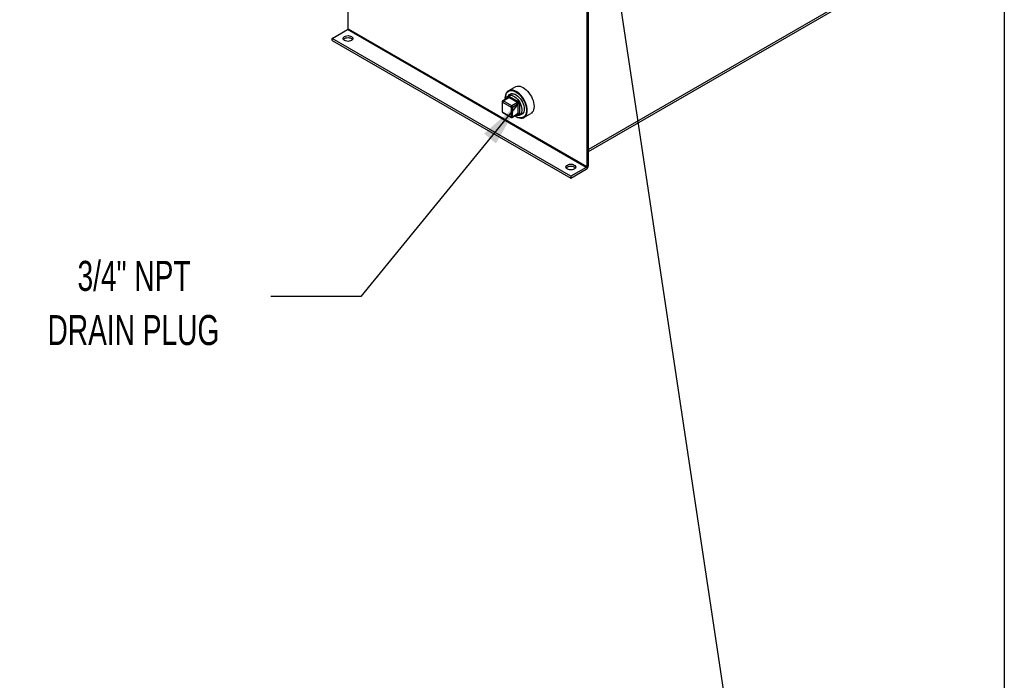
# Model space of a CAD drawing. Header units: inches. Extents: x 4 to 172, y 4 to 132.
# Tile 28 of 41: x 128 to 172, y 60 to 90. Entities that reach past the tile are written whole.
import ezdxf

# ---------------------------------------------------------------- set-up
doc = ezdxf.new("R2010")
doc.units = ezdxf.units.IN
doc.header["$LTSCALE"] = 16
doc.header["$MEASUREMENT"] = 0
doc.layers.add('TEXT', color=140, linetype='Continuous', lineweight=25)
doc.styles.add('SLDTEXTSTYLE0', font='TXT', dxfattribs={"width": 0.7})
doc.dimstyles.new('SLDDIMSTYLE3', dxfattribs={"dimtxt": 0.18, "dimasz": 2.08, "dimexe": 0, "dimexo": 0.0625, "dimgap": 0, "dimtad": 0, "dimtih": 1, "dimtoh": 1, "dimdec": 0, "dimrnd": 1e-09, "dimzin": 0, "dimdsep": 46, "dimtxsty": 'Standard', "dimsah": 1, "dimcen": 0.09, "dimadec": 0, "dimazin": 0, "dimtfac": 2.08, "dimtdec": 0, "dimtofl": 0, "dimtmove": 0, "dimatfit": 3, "dimfxl": 0, "dimfrac": 2, "dimtolj": 1, "dimtzin": 0, "dimarcsym": 0})
doc.dimstyles.new('SLDDIMSTYLE4', dxfattribs={"dimtxt": 0.18, "dimasz": 2.08, "dimexe": 0, "dimexo": 0.0625, "dimgap": 0, "dimtad": 0, "dimtih": 1, "dimtoh": 1, "dimdec": 0, "dimrnd": 1e-09, "dimzin": 0, "dimdsep": 46, "dimtxsty": 'Standard', "dimblk1": 'NONE', "dimblk2": 'NONE', "dimsah": 1, "dimcen": 0.09, "dimadec": 0, "dimazin": 0, "dimtfac": 2.08, "dimtdec": 0, "dimtofl": 0, "dimtmove": 0, "dimatfit": 3, "dimldrblk": 'NONE', "dimfxl": 0, "dimfrac": 2, "dimtolj": 1, "dimtzin": 0, "dimarcsym": 0})

# ---------------------------------------------------------------- blocks, each defined once
blk = doc.blocks.new('_None')

msp = doc.modelspace()

# ---------------------------------------------------------------- linework, layer by layer
for p, q in [((142.844, 89.23), (142.844, 104.524)), ((153.524, 83.15), (153.524, 98.444)), ((153.45, 98.401), (153.45, 83.107)), ((165.397, 90.719), (153.524, 83.865)), ((153.524, 83.781), (165.345, 90.605)), ((142.137, 88.797), (142.822, 89.193)), ((152.743, 82.674), (142.137, 88.797)), ((142.137, 88.712), (142.137, 88.797)), ((153.429, 83.07), (142.822, 89.193)), ((142.844, 89.23), (153.45, 83.107)), ((142.137, 88.712), (152.743, 82.589)), ((150.279, 86.653), (149.975, 86.478)), ((150.279, 86.653), (149.975, 86.478)), ((149.974, 86.176), (149.713, 86.025)), ((149.733, 86.023), (149.994, 86.174)), ((150.068, 86.316), (149.965, 86.257)), ((149.966, 86.171), (149.966, 86.19)), ((150.38, 85.952), (149.994, 86.174)), ((150.023, 86.223), (150.408, 86.001)), ((149.693, 85.99), (149.693, 85.545)), ((149.704, 85.974), (150.09, 85.752)), ((149.704, 85.529), (149.704, 85.974)), ((150.118, 85.801), (149.733, 86.023)), ((149.832, 86.164), (149.832, 86.147)), ((149.832, 86.164), (149.832, 86.147)), ((150.09, 85.752), (150.09, 85.307)), ((150.38, 85.952), (150.118, 85.801)), ((150.146, 85.752), (150.408, 85.903)), ((150.146, 85.307), (150.146, 85.752)), ((150.408, 85.458), (150.408, 85.903)), ((150.465, 85.903), (150.465, 85.458)), ((150.09, 85.307), (149.704, 85.529)), ((149.713, 85.511), (150.098, 85.288)), ((150.138, 85.288), (150.4, 85.439)), ((150.408, 85.458), (150.146, 85.307)), ((150.304, 85.331), (150.318, 85.323)), ((150.304, 85.331), (150.318, 85.323)), ((150.408, 85.425), (150.391, 85.435)), ((150.465, 85.391), (150.568, 85.45)), ((150.661, 85.289), (150.965, 85.464)), ((150.661, 85.289), (150.965, 85.464)), ((153.429, 83.07), (152.743, 82.674)), ((152.743, 82.589), (153.429, 82.985)), ((152.743, 82.674), (152.743, 82.589))]:
    msp.add_line(p, q)
at = {"flags": 128}
for points in [[(142.689, 88.887), (142.734, 88.907), (142.787, 88.919), (142.844, 88.924), (142.9, 88.919), (142.953, 88.907), (142.998, 88.887), (143.033, 88.86), (143.055, 88.83), (143.062, 88.797), (143.055, 88.765), (143.033, 88.734), (142.998, 88.708), (142.953, 88.688), (142.9, 88.675), (142.844, 88.671), (142.787, 88.675), (142.734, 88.688), (142.689, 88.708), (142.654, 88.734), (142.632, 88.765), (142.625, 88.797), (142.632, 88.83), (142.654, 88.86), (142.689, 88.887)], [(142.638, 88.755), (142.654, 88.775), (142.689, 88.801)], [(142.689, 88.801), (142.734, 88.821), (142.787, 88.834), (142.844, 88.838), (142.9, 88.834), (142.953, 88.821), (142.998, 88.801), (143.033, 88.775), (143.05, 88.755)], [(150.279, 86.653), (150.304, 86.666), (150.359, 86.682), (150.42, 86.685), (150.485, 86.676), (150.553, 86.654), (150.622, 86.619), (150.691, 86.574), (150.759, 86.518), (150.824, 86.452), (150.884, 86.379), (150.94, 86.299), (150.989, 86.214), (151.03, 86.126), (151.063, 86.037), (151.088, 85.948), (151.102, 85.861), (151.107, 85.779)], [(150.279, 86.653), (150.304, 86.666), (150.359, 86.682), (150.42, 86.685), (150.485, 86.676), (150.553, 86.654), (150.622, 86.619), (150.691, 86.574), (150.759, 86.518), (150.824, 86.452), (150.884, 86.379), (150.94, 86.299), (150.989, 86.214), (151.03, 86.126), (151.063, 86.037), (151.088, 85.948), (151.102, 85.861), (151.107, 85.779)], [(150.318, 85.323), (150.318, 85.323), (150.387, 85.289), (150.455, 85.266), (150.519, 85.257), (150.58, 85.26), (150.636, 85.276), (150.685, 85.304), (150.726, 85.344), (150.759, 85.396), (150.784, 85.456), (150.798, 85.526), (150.803, 85.603), (150.798, 85.686), (150.784, 85.772), (150.759, 85.861), (150.726, 85.951), (150.685, 86.039), (150.636, 86.123), (150.58, 86.203), (150.519, 86.277), (150.455, 86.342), (150.387, 86.398), (150.318, 86.444), (150.249, 86.478), (150.181, 86.5), (150.116, 86.51), (150.055, 86.506), (150, 86.49), (149.951, 86.462), (149.909, 86.422), (149.876, 86.371), (149.852, 86.31), (149.837, 86.24), (149.832, 86.164)], [(150.318, 85.323), (150.318, 85.323), (150.387, 85.289), (150.455, 85.266), (150.519, 85.257), (150.58, 85.26), (150.636, 85.276), (150.685, 85.304), (150.726, 85.344), (150.759, 85.396), (150.784, 85.456), (150.798, 85.526), (150.803, 85.603), (150.798, 85.686), (150.784, 85.772), (150.759, 85.861), (150.726, 85.951), (150.685, 86.039), (150.636, 86.123), (150.58, 86.203), (150.519, 86.277), (150.455, 86.342), (150.387, 86.398), (150.318, 86.444), (150.249, 86.478), (150.181, 86.5), (150.116, 86.51), (150.055, 86.506), (150, 86.49), (149.951, 86.462), (149.909, 86.422), (149.876, 86.371), (149.852, 86.31), (149.837, 86.24), (149.832, 86.164)], [(149.834, 86.095), (149.832, 86.147), (149.837, 86.224), (149.852, 86.292), (149.877, 86.352), (149.911, 86.402), (149.953, 86.441), (150.002, 86.467), (150.058, 86.481), (150.119, 86.482), (150.184, 86.47), (150.252, 86.446), (150.321, 86.409), (150.389, 86.361), (150.456, 86.302), (150.519, 86.235), (150.578, 86.159), (150.631, 86.078), (150.677, 85.992), (150.715, 85.904), (150.744, 85.815), (150.764, 85.728), (150.774, 85.644), (150.774, 85.564), (150.764, 85.491), (150.744, 85.427), (150.715, 85.372), (150.677, 85.327), (150.631, 85.294), (150.578, 85.274), (150.519, 85.267), (150.456, 85.272), (150.389, 85.291), (150.321, 85.321), (150.26, 85.359)], [(149.834, 86.095), (149.832, 86.147), (149.837, 86.224), (149.852, 86.292), (149.877, 86.352), (149.911, 86.402), (149.953, 86.441), (150.002, 86.467), (150.058, 86.481), (150.119, 86.482), (150.184, 86.47), (150.252, 86.446), (150.321, 86.409), (150.389, 86.361), (150.456, 86.302), (150.519, 86.235), (150.578, 86.159), (150.631, 86.078), (150.677, 85.992), (150.715, 85.904), (150.744, 85.815), (150.764, 85.728), (150.774, 85.644), (150.774, 85.564), (150.764, 85.491), (150.744, 85.427), (150.715, 85.372), (150.677, 85.327), (150.631, 85.294), (150.578, 85.274), (150.519, 85.267), (150.456, 85.272), (150.389, 85.291), (150.321, 85.321), (150.26, 85.359)], [(149.871, 86.117), (149.882, 86.153), (149.907, 86.201), (149.94, 86.239), (149.982, 86.265), (150.03, 86.279), (150.083, 86.279), (150.141, 86.266), (150.2, 86.241), (150.26, 86.203), (150.319, 86.155), (150.374, 86.097), (150.425, 86.031), (150.471, 85.959), (150.508, 85.884), (150.537, 85.806), (150.557, 85.729), (150.568, 85.655), (150.568, 85.586), (150.557, 85.524), (150.537, 85.47), (150.508, 85.426), (150.471, 85.394), (150.425, 85.374), (150.374, 85.368), (150.319, 85.374), (150.297, 85.38)], [(149.977, 86.182), (149.977, 86.183), (149.997, 86.237), (150.026, 86.281), (150.064, 86.313), (150.109, 86.332), (150.16, 86.339), (150.215, 86.333), (150.274, 86.314), (150.311, 86.295)], [(149.977, 86.182), (149.977, 86.183), (149.997, 86.237), (150.026, 86.281), (150.064, 86.313), (150.109, 86.332), (150.16, 86.339), (150.215, 86.333), (150.274, 86.314), (150.311, 86.295)], [(149.982, 86.267), (150.013, 86.303), (150.055, 86.331), (150.103, 86.347), (150.156, 86.349), (150.213, 86.339), (150.273, 86.316), (150.334, 86.281), (150.394, 86.235), (150.451, 86.179), (150.505, 86.114), (150.553, 86.044), (150.594, 85.968), (150.627, 85.891), (150.651, 85.812), (150.666, 85.736), (150.671, 85.663)], [(149.982, 86.267), (150.013, 86.303), (150.055, 86.331), (150.103, 86.347), (150.156, 86.349), (150.213, 86.339), (150.273, 86.316), (150.334, 86.281), (150.394, 86.235), (150.451, 86.179), (150.505, 86.114), (150.553, 86.044), (150.594, 85.968), (150.627, 85.891), (150.651, 85.812), (150.666, 85.736), (150.671, 85.663)], [(151.107, 85.779), (151.102, 85.702), (151.088, 85.632), (151.063, 85.571), (151.03, 85.52), (150.989, 85.48), (150.965, 85.464)], [(151.107, 85.779), (151.102, 85.702), (151.088, 85.632), (151.063, 85.571), (151.03, 85.52), (150.989, 85.48), (150.965, 85.464)], [(150.671, 85.663), (150.666, 85.596), (150.651, 85.536), (150.627, 85.486), (150.594, 85.447), (150.553, 85.419), (150.505, 85.404), (150.482, 85.401)], [(150.671, 85.663), (150.666, 85.596), (150.651, 85.536), (150.627, 85.486), (150.594, 85.447), (150.553, 85.419), (150.505, 85.404), (150.482, 85.401)], [(152.588, 83.172), (152.634, 83.192), (152.687, 83.204), (152.743, 83.209), (152.8, 83.204), (152.853, 83.192), (152.898, 83.172), (152.933, 83.146), (152.954, 83.115), (152.962, 83.082), (152.954, 83.05), (152.933, 83.019), (152.898, 82.993), (152.853, 82.973), (152.8, 82.96), (152.743, 82.956), (152.687, 82.96), (152.634, 82.973), (152.588, 82.993), (152.554, 83.019), (152.532, 83.05), (152.524, 83.082), (152.532, 83.115), (152.554, 83.146), (152.588, 83.172)], [(152.588, 83.086), (152.634, 83.106), (152.687, 83.119), (152.743, 83.123), (152.8, 83.119), (152.853, 83.106), (152.898, 83.086), (152.933, 83.06), (152.949, 83.04)], [(152.537, 83.04), (152.554, 83.06), (152.588, 83.086)]]:
    msp.add_lwpolyline(points, dxfattribs=at)
for centre, radius, start, end in [((142.798, 89.232), 0.0461, 302.6055, 357.3945), ((149.957, 86.171), 0.0218, 19.2092, 64.3545), ((149.983, 86.158), 0.0201, 54.3824, 114.3071), ((149.961, 86.226), 0.0615, 302.6055, 357.3945), ((149.713, 85.992), 0.0201, 185.7176, 245.6234), ((149.766, 85.971), 0.0615, 122.6055, 177.3945), ((149.721, 86.007), 0.0201, 54.3836, 114.2942), ((150.151, 85.749), 0.0615, 122.6055, 177.3945), ((150.118, 85.806), 0.0615, 242.6097, 297.3903), ((150.085, 85.749), 0.0615, 2.6055, 57.3945), ((150.347, 86.003), 0.0615, 302.6055, 357.3945), ((150.347, 85.9), 0.0615, 2.6055, 57.3945), ((150.436, 85.848), 0.0615, 62.6097, 117.3903), ((149.713, 85.547), 0.0201, 185.6948, 245.6253), ((149.723, 85.527), 0.0192, 172.7442, 235.9436), ((150.118, 85.361), 0.0615, 242.6097, 297.3903), ((150.109, 85.304), 0.0197, 173.6973, 235.0283), ((150.127, 85.304), 0.0192, 304.0432, 7.2571), ((150.388, 85.456), 0.0197, 305.0133, 6.2988), ((150.386, 85.427), 0.022, 355.7565, 39.7283), ((150.436, 85.403), 0.0615, 62.6097, 117.3903), ((153.318, 83.159), 0.207, 302.6055, 357.3945), ((153.404, 83.109), 0.0461, 302.6055, 357.3945)]:
    msp.add_arc(centre, radius, start, end)
for points, knots in [([(149.966, 86.19), (149.966, 86.192), (149.966, 86.195), (149.966, 86.198), (149.967, 86.202), (149.968, 86.206), (149.969, 86.209), (149.971, 86.215), (149.975, 86.221), (149.982, 86.228), (149.991, 86.231), (150, 86.231), (150.008, 86.229), (150.015, 86.227), (150.02, 86.224), (150.023, 86.223)], [0, 0, 0, 0, 0.040276, 0.080243, 0.120059, 0.159884, 0.199878, 0.240199, 0.370044, 0.500057, 0.629903, 0.759916, 0.840121, 0.919722, 1, 1, 1, 1]), ([(149.978, 86.18), (149.978, 86.18), (149.978, 86.18), (149.976, 86.177), (149.975, 86.177), (149.974, 86.176)], [0, 0, 0, 0, 0.320431, 0.874577, 1, 1, 1, 1]), ([(149.698, 86.01), (149.696, 86.006), (149.693, 85.999), (149.693, 85.992), (149.693, 85.99)], [0, 0, 0, 0, 0.736873, 1, 1, 1, 1]), ([(149.713, 86.025), (149.713, 86.025), (149.709, 86.024), (149.704, 86.019), (149.7, 86.013), (149.698, 86.01)], [0, 0, 0, 0, 0.02012, 0.498151, 1, 1, 1, 1]), ([(150.408, 86.001), (150.409, 86), (150.412, 85.999), (150.415, 85.996), (150.419, 85.993), (150.422, 85.991), (150.425, 85.987), (150.431, 85.982), (150.439, 85.972), (150.448, 85.959), (150.456, 85.944), (150.46, 85.931), (150.463, 85.92), (150.464, 85.911), (150.464, 85.906), (150.465, 85.903)], [0, 0, 0, 0, 0.040276, 0.080243, 0.120059, 0.159884, 0.199878, 0.240199, 0.370044, 0.500057, 0.629903, 0.759916, 0.840121, 0.919722, 1, 1, 1, 1]), ([(149.693, 85.545), (149.693, 85.545), (149.692, 85.54), (149.695, 85.532), (149.701, 85.52), (149.708, 85.513), (149.712, 85.511), (149.713, 85.511)], [0, 0, 0, 0, 0.038215, 0.3229, 0.637752, 0.978948, 1, 1, 1, 1]), ([(150.4, 85.439), (150.402, 85.44), (150.406, 85.441), (150.405, 85.441), (150.405, 85.441)], [0, 0, 0, 0, 0.8461056, 1, 1, 1, 1]), ([(150.465, 85.458), (150.464, 85.456), (150.464, 85.454), (150.464, 85.45), (150.464, 85.446), (150.463, 85.442), (150.462, 85.439), (150.46, 85.434), (150.456, 85.427), (150.448, 85.421), (150.439, 85.417), (150.43, 85.417), (150.422, 85.419), (150.415, 85.421), (150.41, 85.424), (150.408, 85.425)], [0, 0, 0, 0, 0.040276, 0.080243, 0.120059, 0.159884, 0.199878, 0.240199, 0.370044, 0.500057, 0.629903, 0.759916, 0.840121, 0.919722, 1, 1, 1, 1]), ([(150.098, 85.288), (150.102, 85.287), (150.111, 85.283), (150.126, 85.283), (150.134, 85.287), (150.138, 85.288)], [0, 0, 0, 0, 0.339078, 0.681077, 1, 1, 1, 1])]:
    msp.add_open_spline(points, degree=3, knots=knots)
at = {"layer": 'TEXT'}
msp.add_line((172, 132), (172, 4), dxfattribs=at)

# ---------------------------------------------------------------- texts
at = {"layer": 'TEXT', "char_height": 1.3333, "attachment_point": 2, "style": 'SLDTEXTSTYLE0'}
for s, insert in [('3/4" NPT', (133.337, 78.912)), ('DRAIN PLUG', (133.31, 76.504))]:
    msp.add_mtext(s, dxfattribs=dict(at, insert=insert))

# ---------------------------------------------------------------- leaders
at = {"layer": 'TEXT', "has_arrowhead": 0}
msp.add_leader([(159.936, 57.128), (153.66, 98.859)], dimstyle='SLDDIMSTYLE4', dxfattribs=at)
at = {"layer": 'TEXT'}
msp.add_leader([(150.469, 85.963), (143.419, 77.332), (139.419, 77.332)], dimstyle='SLDDIMSTYLE3', dxfattribs=at)

doc.saveas('drawing.dxf')
